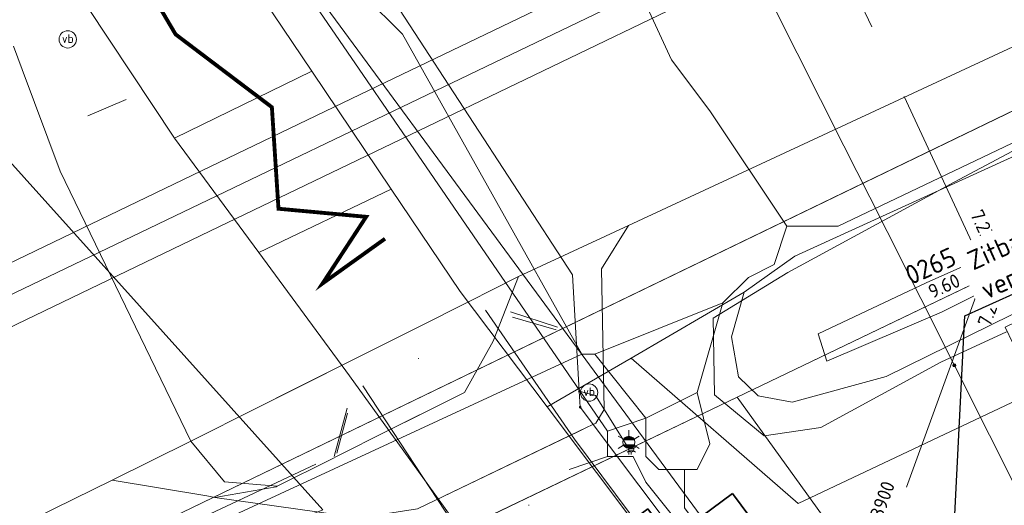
# Model space of a CAD drawing. Header units: metres. Extents: x 163628 to 167855, y 402678 to 405435.
# Tile 181 of 256: x 164781 to 164806, y 403569 to 403582. Entities that reach past the tile are written whole.
import ezdxf
from ezdxf import colors
from ezdxf.entities.mleader import LeaderData, LeaderLine
from ezdxf.enums import TextEntityAlignment as Align
from ezdxf.math import Vec2, Vec3

# ---------------------------------------------------------------- set-up
doc = ezdxf.new("R2010")
doc.units = ezdxf.units.M
doc.linetypes.add('X-CA190022.004-UO-WHM_Riolering gemeente_NLCS_v0.2$0$RI-GWA', pattern=[18.45, 6, -1.8, 1.75, -1.8, 1.75, -1.8, 1.75, -1.8])
doc.linetypes.add('X-CA190022.004-UO-WHM_Riolering gemeente_NLCS_v0.2$0$RI-OVERIG', pattern=[17, 5, -2, 2, -2, 0, -2, 2, -2])
doc.layers.get('0').update_dxf_attribs({"lineweight": 25})
for name, color, linetype, lineweight in [('X-CA190022.004-UO-BGT_Ondergrond$0$GE_244_Taludlijn_Lijn_GEM', 253, 'Continuous', 9), ('X-CA190022.004-UO-BGT_Ondergrond$0$GE_251_SPRTrein_as_Lijn_GEM', 253, 'Continuous', 9), ('X-CA190022.004-UO-BGT_Ondergrond$0$GE_261_OSHHek_Lijn_GEM', 253, 'X-CA190022.004-UO-BGT_Ondergrond$0$Hekwerk', 9), ('X-CA190022.004-UO-BGT_Ondergrond$0$GE_314_WGDRijbaanLokaleweg_Vlak_GEM', 253, 'Continuous', 9), ('X-CA190022.004-UO-BGT_Ondergrond$0$GE_367_OWGBerm_groenvoorziening_grasenk_GEM', 253, 'Continuous', 9), ('X-CA190022.004-UO-BGT_Ondergrond$0$GE_479_BTDGroenvoorziening_grasenkruida_GEM', 253, 'Continuous', 9), ('X-CA190022.004-UO-BGT_Ondergrond$0$GE_523_WTDGreppel_drogesloot_Vlak_GEM', 253, 'Continuous', 9), ('X-CA190022.004-UO-BGT_Ondergrond$0$GE_814_BRDVerkeersbord_Punt_GEM', 253, 'Continuous', 9), ('X-CA190022.004-UO-BGT_Ondergrond$0$GE_861_PALLichtmast_Punt_GEM', 253, 'Continuous', 9), ('X-CA190022.004-UO-DTM inmeting$0$B-ME-IE-MEUBILAIR_WEGMEUBILAIR_SCHRIKHEK-G', 4, 'Continuous', 18), ('X-CA190022.004-UO-DTM inmeting$0$B-WE-GW-TALUD_KRUIN-G', 246, 'Continuous', 0), ('X-CA190022.004-UO-DTM inmeting$0$B-WE-GW-TALUD_TEEN-G', 246, 'Continuous', 0), ('X-CA190022.004-UO-DTM inmeting$0$B-WE-IE-MEUBILAIR_WEGMEUBILAIR-S', 246, 'Continuous', 0), ('X-CA190022.004-UO-DTM inmeting$0$B-WE-IE-TERREINAFSCHEIDING_KUNSTMATIG_RASTERHEKWERK-G', 246, 'X-CA190022.004-UO-DTM inmeting$0$IE-TERREINAFSCHEIDING-KUNSTMATIG-OPEN', 0), ('X-CA190022.004-UO-DTM inmeting$0$B-WE-OG-HOOGTEPUNT-S', 246, 'Continuous', 0), ('X-CA190022.004-UO-DTM inmeting$0$B-WE-VH-VERHARDING_ASFALT-G', 246, 'Continuous', 0), ('X-CA190022.004-UO-DWM_Snelfietsroute$0$N-WE-GW-BERM-G', 125, 'Continuous', 25), ('X-CA190022.004-UO-DWM_Snelfietsroute$0$N-WE-VW-MARKERING_LANGS_STREEP_DOORGETROKKEN_010-G', 125, 'Continuous', 25), ('X-CA190022.004-UO-GZM_Werkgrens_v0.1$0$N-WE-KG-GRENS_SYSTEEMGRENS-G', 7, 'X-CA190022.004-UO-GZM_Werkgrens_v0.1$0$KG-OG', 35), ('X-CA190022.004-UO-KAD_Percelen$0$B-WE-KG-GRENS_PERCEEL-GV', 150, 'Continuous', 9), ('X-CA190022.004-UO-TXT_Tekst 1op200$0$X-XX-AL-T25- LEADER BOVENGRONDSE INFRA', 7, 'Continuous', 25), ('X-CA190022.004-UO-WHM_Riolering gemeente_NLCS_v0.2$0$B-WE-RI-BOB-T18', 214, 'Continuous', 15), ('X-CA190022.004-UO-WHM_Riolering gemeente_NLCS_v0.2$0$B-WE-RI-DIAMETER-T18', 214, 'Continuous', 15), ('X-CA190022.004-UO-WHM_Riolering gemeente_NLCS_v0.2$0$B-WE-RI-GWA_TRANSPORTLEIDING-G', 214, 'X-CA190022.004-UO-WHM_Riolering gemeente_NLCS_v0.2$0$RI-GWA', 15), ('X-CA190022.004-UO-WHM_Riolering gemeente_NLCS_v0.2$0$B-WE-RI-OVERSTORT-G', 214, 'X-CA190022.004-UO-WHM_Riolering gemeente_NLCS_v0.2$0$RI-OVERIG', 15), ('X-CA190022.004-UO-WHM_Riolering gemeente_NLCS_v0.2$0$B-WE-RI-PUTDEKSELHOOGTE-T18', 214, 'Continuous', 15), ('X-CA190022.004-UO-WHM_Riolering gemeente_NLCS_v0.2$0$B-WE-RI-PUTNUMMER-T25', 214, 'Continuous', 15)]:
    doc.layers.add(name, color=color, linetype=linetype, lineweight=lineweight)
doc.layers.add('X-CA190022.004-UO-DTM inmeting$0$X-XX-AL-MEETPUNT-S', color=246, linetype='Continuous', lineweight=0, plot=False)
for name, color, linetype, lineweight, transparency in [('X-CA190022.004-UO-KL_Wenstracé_v0.3$0$N-WE-KL-TRACE_WENSTRACE-G 1.5m', 24, 'Continuous', 35, 0.6), ('X-CA190022.004-UO-KLIC$0$B-OI-KL-DATA_KPN_0000546663_VECT_19O042616-G', 42, 'X-CA190022.004-UO-KLIC$0$1-200 TELEFONIE-KPN', 0, 0.25), ('X-CA190022.004-UO-KLIC$0$B-OI-KL-DATA_ZIGGO BV_0000546674_VECT_19O042616-G', 42, 'X-CA190022.004-UO-KLIC$0$1-200 ZIGGO', 0, 0.25), ('X-CA190022.004-UO-KLIC$0$B-OI-KL-WATER_BW_0000551269_VECT_19O042616-G', 42, 'X-CA190022.004-UO-KLIC$0$1-200 WATERLEIDING', 0, 0.25), ('X-CA190022.004-UO-KLIC$0$B-WE-KL-ET_LS-G', 42, 'X-CA190022.004-UO-KLIC$0$1-200 LAAGSPANNING', 0, 0.25), ('X-CA190022.004-UO-KLIC$0$B-WE-KL-ET_LS_DUCT-G', 42, 'X-CA190022.004-UO-KLIC$0$1-200 LAAGSPANNING', 0, 0.25), ('X-CA190022.004-UO-KLIC$0$B-WE-KL-ET_LS_HULPSTUK-S', 42, 'X-CA190022.004-UO-KLIC$0$1-200 LAAGSPANNING', 0, 0.25), ('X-CA190022.004-UO-KLIC$0$B-WE-KL-ET_LS_KABELBED-G', 42, 'X-CA190022.004-UO-KLIC$0$1-200 LAAGSPANNING', 0, 0.25), ('X-CA190022.004-UO-KLIC$0$B-WE-KL-ET_LS_MANTELBUIS-G', 42, 'X-CA190022.004-UO-KLIC$0$1-200 LAAGSPANNING', 0, 0.25), ('X-CA190022.004-UO-KLIC$0$B-WE-KL-ET_MS-G', 42, 'X-CA190022.004-UO-KLIC$0$1-200 MIDDENSPANNING', 0, 0.25), ('X-CA190022.004-UO-KLIC$0$B-WE-KL-ET_MS_DUCT-G', 42, 'X-CA190022.004-UO-KLIC$0$1-200 MIDDENSPANNING', 0, 0.25), ('X-CA190022.004-UO-KLIC$0$B-WE-KL-ET_MS_MANTELBUIS-G', 42, 'X-CA190022.004-UO-KLIC$0$1-200 MIDDENSPANNING', 0, 0.25), ('X-CA190022.004-UO-KLIC$0$B-WE-KL-GAS_LD-G', 42, 'X-CA190022.004-UO-KLIC$0$1-200 GASLEIDING LAGE DRUK', 0, 0.25), ('X-CA190022.004-UO-KLIC$0$B-WE-KL-GAS_LD_HULPSTUK-S', 42, 'X-CA190022.004-UO-KLIC$0$1-200 GASLEIDING LAGE DRUK', 0, 0.25), ('X-CA190022.004-UO-KLIC$0$B-WE-KL-GAS_LD_MANTELBUIS-G', 42, 'X-CA190022.004-UO-KLIC$0$1-200 GASLEIDING LAGE DRUK', 0, 0.25)]:
    doc.layers.add(name, color=color, linetype=linetype, lineweight=lineweight, transparency=transparency)
doc.styles.add('X-CA190022.004-UO-BGT_Ondergrond$0$NLCS-ISO', font='NLCS-ISO.ttf')
doc.styles.add('X-CA190022.004-UO-DTM inmeting$0$NLCS-ISO', font='isocpeur.ttf', dxfattribs={"height": 2.5})
doc.styles.add('X-CA190022.004-UO-KLIC$0$NLCS-ISO', font='NLCS-ISO.ttf')
doc.styles.add('X-CA190022.004-UO-TXT_Tekst 1op200$0$NLCS-ISO-M200-T25', font='NLCS-ISO.ttf', dxfattribs={"height": 0.5})
doc.styles.add('X-CA190022.004-UO-WHM_Riolering gemeente_NLCS_v0.2$0$NLCS-ISO-M200-T18', font='NLCS-ISO.ttf', dxfattribs={"height": 0.36})
doc.styles.add('X-CA190022.004-UO-WHM_Riolering gemeente_NLCS_v0.2$0$NLCS-ISO-M200-T25', font='NLCS-ISO.ttf', dxfattribs={"height": 0.5})
doc.linetypes.add('X-CA190022.004-UO-BGT_Ondergrond$0$Hekwerk', pattern='A,5,-1.5,[2,dgnlstyle-Veghel.shx,S=0.007937,R=0,X=0,Y=0],-1.5', length=8)
doc.linetypes.add('X-CA190022.004-UO-DTM inmeting$0$IE-TERREINAFSCHEIDING-KUNSTMATIG-OPEN', pattern='A,7,-1.5,[67,NLCS.SHX,S=0.75,R=0,X=0,Y=0],-1.5', length=10)
doc.linetypes.add('X-CA190022.004-UO-GZM_Werkgrens_v0.1$0$KG-OG', pattern='A,5.5,-1.5,[2,NLCS.SHX,S=0.5,R=0,X=0,Y=0],-1.5', length=8.5)
doc.linetypes.add('X-CA190022.004-UO-KLIC$0$1-200 GASLEIDING LAGE DRUK', pattern='A,1.5,-0.6,["GAS LD",X-CA190022.004-UO-KLIC$0$NLCS-ISO,S=0.24,R=0,X=-0.5,Y=-0.12],-0.7', length=2.8)
doc.linetypes.add('X-CA190022.004-UO-KLIC$0$1-200 LAAGSPANNING', pattern='A,1.5,-0.6,["LS",X-CA190022.004-UO-KLIC$0$NLCS-ISO,S=0.24,R=0,X=-0.45,Y=-0.12],-0.05', length=2.15)
doc.linetypes.add('X-CA190022.004-UO-KLIC$0$1-200 MIDDENSPANNING', pattern='A,1.5,-0.6,["MS",X-CA190022.004-UO-KLIC$0$NLCS-ISO,S=0.24,R=0,X=-0.5,Y=-0.12],-0.05', length=2.15)
doc.linetypes.add('X-CA190022.004-UO-KLIC$0$1-200 TELEFONIE-KPN', pattern='A,1.5,-0.6,["KPN",X-CA190022.004-UO-KLIC$0$NLCS-ISO,S=0.24,R=0,X=-0.5,Y=-0.12],-0.3', length=2.4)
doc.linetypes.add('X-CA190022.004-UO-KLIC$0$1-200 WATERLEIDING', pattern='A,1.5,-0.6,["WATER",X-CA190022.004-UO-KLIC$0$NLCS-ISO,S=0.24,R=0,X=-0.5,Y=-0.12],-0.65', length=2.75)
doc.linetypes.add('X-CA190022.004-UO-KLIC$0$1-200 ZIGGO', pattern='A,1.5,-0.6,["ZIGGO",X-CA190022.004-UO-KLIC$0$NLCS-ISO,S=0.24,R=0,X=-0.5,Y=-0.12],-0.5', length=2.6)

# ---------------------------------------------------------------- blocks, each defined once
blk = doc.blocks.new('X-CA190022.004-UO-BGT_Ondergrond$0$SIE-WEG_PAAL_VERKEERSBORD-SO')
at = {"linetype": 'ByBlock', "lineweight": 18}
blk.add_circle((0, 0), 1.5, dxfattribs=at)
at = {"linetype": 'ByBlock', "lineweight": 18, "style": 'X-CA190022.004-UO-BGT_Ondergrond$0$NLCS-ISO'}
blk.add_text('vb', height=1.5, dxfattribs=at).set_placement((0, 0.13), align=Align.MIDDLE_CENTER)
blk = doc.blocks.new('X-CA190022.004-UO-BGT_Ondergrond$0$IMGEOVerkeersbord')
at = {"xscale": 5, "yscale": 5, "zscale": 5}
blk.add_blockref('X-CA190022.004-UO-BGT_Ondergrond$0$SIE-WEG_PAAL_VERKEERSBORD-SO', (0, 0), dxfattribs=at)
blk = doc.blocks.new('X-CA190022.004-UO-BGT_Ondergrond$0$N-SIE-WEG_LICHTMAST-SO')
h = blk.add_hatch(color=256)
h.paths.add_polyline_path([(1.16, 0.5, 0.658505), (-1.16, 0.5)])
h.paths.add_polyline_path([(-1.16, -0.5, 0.658505), (1.16, -0.5)])
at = {"flags": 128}
for points in [[(0, 1.27), (0, 2.53)], [(-2.19, 1.27), (-1.1, 0.63)], [(-1.16, 0.5), (1.16, 0.5)], [(1.1, 0.63), (2.19, 1.27)], [(-2.19, -1.27), (-1.1, -0.63)], [(-1.16, -0.5), (1.16, -0.5)], [(0, -1.27), (0, -2.53)], [(2.19, -1.27), (1.1, -0.63)]]:
    blk.add_lwpolyline(points, dxfattribs=at)
at = {"ltscale": 0.5}
blk.add_circle((0, 0), 1.27, dxfattribs=at)
at = {"style": 'X-CA190022.004-UO-BGT_Ondergrond$0$NLCS-ISO'}
blk.add_attdef('TYPE', text='', height=1.8, dxfattribs=at).set_placement((0, 2.53), align=Align.BOTTOM_CENTER)
blk = doc.blocks.new('X-CA190022.004-UO-BGT_Ondergrond$0$IMGEOLichtmastpaal')
at = {"xscale": 5, "yscale": 5, "zscale": 5}
blk.add_blockref('X-CA190022.004-UO-BGT_Ondergrond$0$N-SIE-WEG_LICHTMAST-SO', (0, 6.4), dxfattribs=at)
blk = doc.blocks.new('X-CA190022.004-UO-DTM inmeting$0$SOG-HOOGTEPUNT-SO')
for p, q in [((-0.5, 0), (0.5, 0)), ((0, 0.5), (0, -0.5))]:
    blk.add_line(p, q)
blk = doc.blocks.new('X-CA190022.004-UO-DTM inmeting$0$punt')
at = {"color": 0, "lineweight": -2}
blk.add_line((0, 0), (0, 0), dxfattribs=at)
blk = doc.blocks.new('X-CA190022.004-UO-DTM inmeting$0$B-SIE-WEG_LICHTMAST-SO')
at = {"ltscale": 0.1}
for p, q in [((-0.33, 0.19), (-0.67, 0.39)), ((0, 0.39), (0, 0.77)), ((0.33, 0.19), (0.67, 0.39)), ((-0.33, -0.19), (-0.67, -0.39)), ((0, -0.39), (0, -0.77)), ((0.33, -0.19), (0.67, -0.39))]:
    blk.add_line(p, q, dxfattribs=at)
at = {"flags": 128}
for points in [[(-0.35, 0.15), (0.35, 0.15)], [(-0.35, -0.15), (0.35, -0.15)]]:
    blk.add_lwpolyline(points, dxfattribs=at)
at = {"ltscale": 0.1}
blk.add_circle((0, 0), 0.386, dxfattribs=at)
at = {"style": 'X-CA190022.004-UO-DTM inmeting$0$NLCS-ISO'}
blk.add_attdef('TYPE', text='', height=0.549, dxfattribs=at).set_placement((0, 0.77), align=Align.BOTTOM_CENTER)
blk = doc.blocks.new('X-CA190022.004-UO-KLIC$0$SKL-WTB_HULP_MOF-SO')
at = {"linetype": 'ByBlock', "lineweight": 18}
h = blk.add_hatch(color=0, dxfattribs=at)
h.dxf.hatch_style = 1
h.paths.add_polyline_path([(-0.5625, 0, 1), (0.5625, 0, 1)])
at = {"color": 0, "linetype": 'ByBlock', "lineweight": 18}
blk.add_circle((0, 0), 0.5625, dxfattribs=at)
at = {"color": 0, "linetype": 'ByBlock', "lineweight": 18, "style": 'X-CA190022.004-UO-KLIC$0$NLCS-ISO', "flags": 1}
for tag, p in [('TYPE', (1.5, 0)), ('OMSCHRIJVING', (1.5, -3)), ('LABEL', (1.5, -1.5))]:
    blk.add_attdef(tag, p, '', height=1, dxfattribs=at)
blk = doc.blocks.new('X-CA190022.004-UO-KLIC$0$SKL-WTB_HULP_SIFON-SO')
at = {"linetype": 'ByBlock', "lineweight": 18}
h = blk.add_hatch(color=0, dxfattribs=at)
h.dxf.hatch_style = 1
h.paths.add_polyline_path([(0.13, -0.53), (-0.13, -0.53), (-0.13, -0.8), (0.13, -0.8)])
at = {"color": 0, "linetype": 'ByBlock', "lineweight": 18}
blk.add_lwpolyline([(0.33, 0.8), (0.33, -0.53), (-0.33, -0.53), (-0.33, 0.8)], dxfattribs=at)
blk.add_lwpolyline([(0.13, -0.8), (-0.13, -0.8), (-0.13, -0.53), (0.13, -0.53)], close=True, dxfattribs=at)
blk.add_circle((0, 0), 1, dxfattribs=at)
at = {"color": 0, "linetype": 'ByBlock', "lineweight": 18, "style": 'X-CA190022.004-UO-KLIC$0$NLCS-ISO', "flags": 1}
for tag, p in [('TYPE', (1.5, 0)), ('OMSCHRIJVING', (1.5, -3)), ('LABEL', (1.5, -1.5))]:
    blk.add_attdef(tag, p, '', height=1, dxfattribs=at)

msp = doc.modelspace()

# ---------------------------------------------------------------- linework, layer by layer
at = {"layer": 'X-CA190022.004-UO-BGT_Ondergrond$0$GE_244_Taludlijn_Lijn_GEM'}
msp.add_line((164788.57, 403569.97), (164770.122, 403561.314), dxfattribs=at)
at = {"layer": 'X-CA190022.004-UO-BGT_Ondergrond$0$GE_251_SPRTrein_as_Lijn_GEM'}
for p, q in [((164789.729, 403579.594), (164922.317, 403643.446)), ((164790.556, 403578.319), (164922.966, 403642.107)), ((164773.462, 403570.933), (164845.068, 403605.352)), ((164789.729, 403579.594), (164785.364, 403577.492)), ((164786.046, 403576.149), (164790.556, 403578.319)), ((164612.775, 403494.432), (164785.364, 403577.492)), ((164613.43, 403493.072), (164786.046, 403576.149))]:
    msp.add_line(p, q, dxfattribs=at)
at = {"layer": 'X-CA190022.004-UO-BGT_Ondergrond$0$GE_261_OSHHek_Lijn_GEM'}
for p, q in [((164783.634, 403579.464), (164782.642, 403579.041)), ((164793.693, 403573.797), (164794.829, 403573.466)), ((164789.123, 403570.258), (164789.394, 403571.297))]:
    msp.add_line(p, q, dxfattribs=at)
at = {"layer": 'X-CA190022.004-UO-BGT_Ondergrond$0$GE_314_WGDRijbaanLokaleweg_Vlak_GEM', "flags": 128}
for points in [[(164786.957, 403582.448), (164788.471, 403580.201), (164784.897, 403578.462), (164782.06, 403582.745), (164785.256, 403584.315), (164786.029, 403583.287), (164786.957, 403582.448)], [(164788.471, 403580.201), (164790.537, 403577.132), (164787.089, 403575.482), (164784.897, 403578.462), (164788.471, 403580.201)], [(164794.593, 403571.459), (164802.303, 403561.201), (164802.426, 403561.037), (164799.138, 403558.825), (164799.013, 403558.998), (164791.246, 403569.777), (164789.45, 403572.27), (164787.089, 403575.482), (164790.537, 403577.132), (164792.33, 403574.47), (164794.593, 403571.459)]]:
    msp.add_lwpolyline(points, dxfattribs=at)
at = {"layer": 'X-CA190022.004-UO-BGT_Ondergrond$0$GE_367_OWGBerm_groenvoorziening_grasenk_GEM', "flags": 128}
for points in [[(164809.528, 403560.51), (164806.021, 403557.782), (164804.732, 403557.966), (164803.063, 403560.189), (164802.426, 403561.037), (164802.303, 403561.201), (164794.593, 403571.459), (164796.779, 403572.731), (164801.128, 403568.949), (164807.319, 403571.87), (164807.843, 403570.785), (164810.586, 403572.108), (164810.297, 403572.708), (164815.446, 403575.376), (164818.198, 403577.726), (164824.741, 403582.424), (164845.508, 403592.191), (164892.802, 403614.747), (164932.953, 403634.789), (165023.639, 403678.975)], [(164788.756, 403568.779), (164779.82, 403578.718), (164780.297, 403579.918), (164780.083, 403581.411), (164779.286, 403583.069), (164777.942, 403584.129), (164776.87, 403584.714), (164775.323, 403584.718), (164772.207, 403588.601), (164773.725, 403589.173), (164774.908, 403589.078), (164777.419, 403588.599), (164781.692, 403582.555), (164782.06, 403582.745), (164784.897, 403578.462), (164787.089, 403575.482), (164789.45, 403572.27), (164791.246, 403569.777), (164799.013, 403558.998)], [(164824.741, 403582.424), (164818.198, 403577.726), (164815.446, 403575.376), (164810.297, 403572.708), (164809.257, 403574.862), (164806.514, 403573.538), (164807.319, 403571.87), (164801.128, 403568.949), (164796.779, 403572.731), (164799.727, 403574.446), (164799.396, 403573.282), (164799.575, 403572.244), (164800.084, 403571.751), (164800.975, 403571.585), (164803.417, 403572.255), (164809.926, 403575.456), (164824.741, 403582.424)]]:
    msp.add_lwpolyline(points, dxfattribs=at)
at = {"layer": 'X-CA190022.004-UO-BGT_Ondergrond$0$GE_479_BTDGroenvoorziening_grasenkruida_GEM', "flags": 128}
for points in [[(164915.337, 403630.919), (164851.58, 403599.55), (164808.057, 403578.591), (164801.04, 403575.389), (164799.727, 403574.446), (164796.779, 403572.731), (164794.593, 403571.459), (164792.33, 403574.47), (164790.537, 403577.132), (164788.471, 403580.201), (164786.957, 403582.448), (164789.337, 403588.407), (164795.736, 403592.477), (164795.749, 403590.857), (164796.403, 403590.09), (164797.584, 403589.377), (164799.057, 403589.045), (164800.769, 403589.314), (164803.866, 403590.234), (164853.405, 403614.379), (164881.309, 403627.845)], [(164637.795, 403509.882), (164672.252, 403526.504), (164707.753, 403543.439), (164730.663, 403554.28), (164755.469, 403566.516), (164774.278, 403575.493), (164778.452, 403577.684), (164779.82, 403578.718), (164788.756, 403568.779), (164770.122, 403561.314)]]:
    msp.add_lwpolyline(points, dxfattribs=at)
at = {"layer": 'X-CA190022.004-UO-BGT_Ondergrond$0$GE_523_WTDGreppel_drogesloot_Vlak_GEM', "flags": 128}
msp.add_lwpolyline([(165023.639, 403678.975), (164932.953, 403634.789), (164892.802, 403614.747), (164845.508, 403592.191), (164824.741, 403582.424), (164809.926, 403575.456), (164803.417, 403572.255), (164800.975, 403571.585), (164800.084, 403571.751), (164799.575, 403572.244), (164799.396, 403573.282), (164799.727, 403574.446), (164801.04, 403575.389), (164808.057, 403578.591), (164851.58, 403599.55), (164915.337, 403630.919), (164926.155, 403635.523), (164928.788, 403636.728), (164947.527, 403646.174)], dxfattribs=at)
at = {"layer": 'X-CA190022.004-UO-DTM inmeting$0$B-ME-IE-MEUBILAIR_WEGMEUBILAIR_SCHRIKHEK-G'}
for points in [[(164793.643, 403573.935, 0), (164794.864, 403573.535, 0)], [(164789.054, 403570.166, 0), (164789.391, 403571.426, 0)]]:
    msp.add_polyline3d(points, dxfattribs=at)
at = {"layer": 'X-CA190022.004-UO-DTM inmeting$0$B-WE-GW-TALUD_KRUIN-G'}
msp.add_polyline3d([(164806.551, 403573.419, 9.262), (164804.845, 403572.627, 9.401), (164801.715, 403570.921, 9.572), (164800.239, 403570.712, 9.684), (164798.951, 403571.776, 9.751), (164798.913, 403573.771, 9.899), (164800.862, 403574.965, 9.835), (164805.186, 403577.311, 9.717), (164809.874, 403579.806, 9.721), (164815.63, 403582.521, 9.619), (164819.181, 403584.351, 9.649), (164826.315, 403587.624, 9.729)], dxfattribs=at)
at = {"layer": 'X-CA190022.004-UO-DTM inmeting$0$B-WE-GW-TALUD_TEEN-G'}
for points in [[(164826.758, 403585.671, 8.636), (164821.31, 403582.739, 8.714), (164813.738, 403579.092, 8.571), (164809.122, 403576.77, 8.406), (164804.462, 403574.693, 8.638), (164801.646, 403573.361, 8.818)], [(164827.258, 403585.021, 8.628), (164821.555, 403582.146, 8.709), (164814.124, 403578.445, 8.561), (164809.443, 403576.228, 8.402), (164804.863, 403573.93, 8.658), (164801.877, 403572.651, 8.819)], [(164801.646, 403573.361, 8.818), (164801.877, 403572.651, 8.819)]]:
    msp.add_polyline3d(points, dxfattribs=at)
at = {"layer": 'X-CA190022.004-UO-DTM inmeting$0$B-WE-IE-TERREINAFSCHEIDING_KUNSTMATIG_RASTERHEKWERK-G'}
for p, q in [((164794.864, 403573.535, 10.084), (164793.643, 403573.935, 10.155)), ((164789.391, 403571.426, 10.144), (164789.054, 403570.166, 10.063))]:
    msp.add_line(p, q, dxfattribs=at)
at = {"layer": 'X-CA190022.004-UO-DTM inmeting$0$B-WE-VH-VERHARDING_ASFALT-G'}
for points in [[(164792.992, 403573.977, 10.108), (164795.304, 403570.621, 10.016), (164798.532, 403566.291, 9.867), (164801.815, 403561.922, 9.769), (164804.19, 403558.695, 9.703), (164804.768, 403558.082, 9.692), (164805.552, 403557.743, 9.674), (164806.47, 403557.954, 9.648), (164808.382, 403559.604, 9.595), (164809.36, 403560.511, 9.573), (164811.295, 403564.07, 9.523), (164812.717, 403568.558, 9.471)], [(164792.908, 403549.9, 9.139), (164796.349, 403551.525, 9.297), (164799.151, 403553.105, 9.453), (164801.057, 403554.249, 9.563), (164801.372, 403554.68, 9.602), (164801.416, 403555.417, 9.632), (164801.061, 403556.16, 9.65), (164799.82, 403558.04, 9.702), (164796.371, 403562.744, 9.83), (164792.519, 403567.859, 10.004), (164789.797, 403572.014, 10.108)]]:
    msp.add_polyline3d(points, dxfattribs=at)
at = {"layer": 'X-CA190022.004-UO-DWM_Snelfietsroute$0$N-WE-GW-BERM-G', "flags": 128}
msp.add_lwpolyline([(164803.319, 403564.007), (164805.339, 403565.519, 0.087199), (164810.434, 403570.944, -0.136189), (164821.894, 403580.995), (164894.694, 403616.096), (164927.835, 403632.076), (165051.526, 403691.716), (165119.914, 403724.69), (165177.266, 403752.014, -0.027628), (165180.178, 403753.209), (165185.509, 403754.477)], format="xyb", dxfattribs=at)
at = {"layer": 'X-CA190022.004-UO-DWM_Snelfietsroute$0$N-WE-VW-MARKERING_LANGS_STREEP_DOORGETROKKEN_010-G', "const_width": 0.1, "flags": 128}
msp.add_lwpolyline([(164790.374, 403575.84), (164788.748, 403574.675), (164789.883, 403576.411), (164787.601, 403576.621), (164787.429, 403579.265), (164784.923, 403581.161), (164783.011, 403584.404)], dxfattribs=at)
at = {"layer": 'X-CA190022.004-UO-GZM_Werkgrens_v0.1$0$N-WE-KG-GRENS_SYSTEEMGRENS-G', "ltscale": 0.2, "flags": 128}
msp.add_lwpolyline([(164202.447, 403276.261, -0.007014), (164204.684, 403278.194), (164207.732, 403280.631), (164216.351, 403287.471), (164219.004, 403289.434), (164219.375, 403289.729), (164237.184, 403303.185), (164244.587, 403308.605), (164248.73, 403311.638), (164253.977, 403315.367), (164261.175, 403320.48), (164269.682, 403326.324), (164277.478, 403331.538), (164300.139, 403346.153), (164322.964, 403359.926), (164334.073, 403366.292), (164351.665, 403375.797), (164373.742, 403387.55), (164399.95, 403400.464), (164429.28, 403414.743), (164430.124, 403415.141), (164430.948, 403415.506), (164431.777, 403415.846), (164432.615, 403416.161), (164433.462, 403416.453), (164434.316, 403416.72), (164435.176, 403416.962), (164436.043, 403417.179), (164436.306, 403417.259, -0.099821), (164451.982, 403417.179, 0.131087), (164471.53, 403420.948), (164482.533, 403426.243), (164490.693, 403418.8), (164492.586, 403419.707), (164495.404, 403416.53, -0.0101), (164498.074, 403413.536), (164499.385, 403412.005), (164502.276, 403408.653), (164509.274, 403412.948), (164511.768, 403416.461), (164509.186, 403420.201, -0.175036), (164509.321, 403422.135, -0.180129), (164510.517, 403423.431), (164518.825, 403427.315), (164545.03, 403439.927), (164571.695, 403452.754), (164577.955, 403456.064), (164591.472, 403464.142), (164595.446, 403466.159), (164599.431, 403468.182), (164600.854, 403468.863), (164605.94, 403471.242), (164622.016, 403477.758), (164627.273, 403479.889), (164631.947, 403481.905), (164633.267, 403482.539, 0.084778), (164642.609, 403485.38), (164759.332, 403541.386), (164770.974, 403544.815), (164773.272, 403545.397), (164787.887, 403542.29), (164789.899, 403542.38), (164793.252, 403543.048), (164800.24, 403546.814), (164803.671, 403549.366), (164804.774, 403550.36), (164806.983, 403547.387), (164807.907, 403546.199), (164811.87, 403549.281), (164810.953, 403550.46), (164809.512, 403552.406), (164808.343, 403553.575), (164810.024, 403555.089), (164807.827, 403558.012), (164809.834, 403559.516, 0.087199), (164816.707, 403566.833, -0.136189), (164825.151, 403574.239), (164897.952, 403609.34), (164931.093, 403625.32), (165054.784, 403684.96), (165123.155, 403717.926), (165148.566, 403730.033), (165175.654, 403740.478), (165188.146, 403744.824), (165187.632, 403748.092), (165185.258, 403754.932), (165180.038, 403753.689, 0.027846), (165177.051, 403752.466), (165119.698, 403725.141), (165051.309, 403692.167), (164927.618, 403632.527), (164894.477, 403616.547), (164821.676, 403581.445, 0.136189), (164810.016, 403571.218, -0.087199), (164805.039, 403565.919), (164803.02, 403564.408), (164799.415, 403569.204), (164798.615, 403568.604), (164797.815, 403568.006), (164797.216, 403568.806), (164793.371, 403565.926), (164793.97, 403565.126), (164792.376, 403563.932), (164795.885, 403559.064, -0.201548), (164780.097, 403554.057, 0.075656), (164771.169, 403553.982, -0.009755), (164764.075, 403552.536), (164754.286, 403547.799), (164747.474, 403544.606), (164708.34, 403525.583), (164686.218, 403515.365), (164675.148, 403509.865), (164663.524, 403504.258), (164644.327, 403495.071), (164639.493, 403492.723), (164638.201, 403492.127, -0.201818), (164621.846, 403491.8, 0.209498), (164598.58, 403490.973), (164556.157, 403470.566), (164536.299, 403461.008), (164516.318, 403451.408), (164508.232, 403447.512), (164500.187, 403443.642), (164497.203, 403443.008), (164495.09, 403442.274, 0.130794), (164492.913, 403444.811), (164488.435, 403447.885), (164494.899, 403449.835), (164490.315, 403452.233), (164484.484, 403450.597, -0.076427), (164479.748, 403454.723), (164478.799, 403455.857), (164474.918, 403452.962), (164457.343, 403473.566), (164451.257, 403468.374), (164465.519, 403451.653, -0.484297), (164464.817, 403448.113), (164461.416, 403446.394), (164463.893, 403441.77), (164464.916, 403439.614), (164433.017, 403424.683, 0.05166), (164425.3, 403421.703), (164396.431, 403407.648), (164370.094, 403394.67), (164347.884, 403382.848), (164330.182, 403373.283), (164318.908, 403366.822), (164295.903, 403352.941), (164273.086, 403338.225), (164265.193, 403332.947), (164256.594, 403327.039), (164249.344, 403321.888), (164244.05, 403318.127), (164239.86, 403315.06), (164232.409, 403309.604), (164214.476, 403296.054), (164201.289, 403285.589, 0.012131), (164197.414, 403282.357)], format="xyb", close=True, dxfattribs=at)
at = {"layer": 'X-CA190022.004-UO-KAD_Percelen$0$B-WE-KG-GRENS_PERCEEL-GV', "flags": 128}
for points in [[(164460.276, 403427.915), (164466.349, 403415.367), (164487.883, 403425.722), (164496.111, 403429.679), (164555.855, 403458.619), (164593.206, 403476.41), (164588.97, 403485.217), (164612.074, 403496.328), (164616.314, 403487.512), (164746.772, 403550.188), (164893.326, 403621.049), (164887.38, 403633.726), (164740.684, 403562.794), (164610.094, 403500.047), (164549.795, 403471.239), (164478.654, 403436.809)], [(164468.748, 403410.406), (164486.08, 403417.995), (164492.111, 403420.636), (164493.855, 403418.592), (164495.298, 403416.903), (164503.089, 403421.185), (164615.905, 403478.304), (164662.782, 403501.158), (164772.136, 403553.829), (164770.057, 403555.749), (164790.783, 403565.26), (164789.551, 403566.923), (164799.538, 403571.715), (164894.973, 403617.537), (164893.326, 403621.049), (164746.772, 403550.188), (164616.314, 403487.512), (164616.456, 403487.216), (164593.352, 403476.106), (164593.206, 403476.41), (164555.855, 403458.619), (164496.111, 403429.679), (164487.883, 403425.722), (164466.349, 403415.367)], [(164812.884, 403553.196), (164817.529, 403559.372), (164818.291, 403564.405), (164819.546, 403567.881), (164822.987, 403573.331), (164900.08, 403610.457), (164894.973, 403617.537), (164799.538, 403571.715)]]:
    msp.add_lwpolyline(points, close=True, dxfattribs=at)
msp.add_lwpolyline([(164995.489, 403499.804), (164929.892, 403473.773), (164921.88, 403477.54), (164891.81, 403488.06), (164880.122, 403492.516), (164853.636, 403502.187), (164850.36, 403503.946), (164847.738, 403505.918), (164819.424, 403544.122), (164812.884, 403553.196), (164799.538, 403571.715), (164789.551, 403566.923), (164790.783, 403565.26), (164802.649, 403548.73), (164808.436, 403540.853), (164833.316, 403507.004), (164848.867, 403493.07), (164858.048, 403489.835), (164865.033, 403489.542), (164912.727, 403472.756), (164924.085, 403466.159)], dxfattribs=at)
at = {"layer": 'X-CA190022.004-UO-KL_Wenstracé_v0.3$0$N-WE-KL-TRACE_WENSTRACE-G 1.5m', "lineweight": 18, "ltscale": 0.2, "const_width": 1.5}
msp.add_lwpolyline([(164803.14, 403562.936), (164805.788, 403564.919, 0.080818), (164810.746, 403570.065, -0.128794), (164821.418, 403579.223), (164890.74, 403612.966, -0.001476), (164943.908, 403638.652), (165110.153, 403718.363, 0.00021), (165117.714, 403721.992), (165181.815, 403752.793, -0.028459), (165184.733, 403753.996), (165185.575, 403754.289)], format="xyb", dxfattribs=at)
at = {"layer": 'X-CA190022.004-UO-KLIC$0$B-OI-KL-DATA_KPN_0000546663_VECT_19O042616-G', "flags": 128}
for points in [[(165202.5, 403766.5), (165180.5, 403755.5), (165174.833, 403755.5), (165174.167, 403755.167), (165151.833, 403743.833), (165111.5, 403724.833), (165066.833, 403704.167), (165052.833, 403697.167), (164830.833, 403589.833), (164802.167, 403576.167), (164800.833, 403576.167)], [(164785.5, 403585.5), (164787.833, 403582.833), (164788.5, 403582.5), (164789.833, 403582.167), (164790.833, 403581.167), (164795.5, 403572.833)], [(164795.833, 403584.833), (164797.833, 403580.5), (164798.833, 403579.167), (164800.833, 403576.167)], [(164800.833, 403576.167), (164800.5, 403575.167), (164799.833, 403574.833), (164799.167, 403574.167)], [(164799.167, 403574.167), (164795.833, 403572.833)], [(164799.167, 403574.167), (164798.5, 403571.833)], [(164795.5, 403572.833), (164720.5, 403538.167), (164708.833, 403532.5), (164635.5, 403496.833), (164633.833, 403496.5), (164632.5, 403495.5), (164617.833, 403485.167), (164616.5, 403484.5), (164594.167, 403473.5), (164590.5, 403473.5), (164587.833, 403472.833), (164582.833, 403471.833), (164581.5, 403471.167), (164518.167, 403441.167), (164507.5, 403435.833), (164500.5, 403431.833)], [(164795.5, 403572.833), (164795.833, 403572.833)], [(164795.833, 403572.833), (164797.167, 403571.167)], [(164798.5, 403571.833), (164797.167, 403571.167)], [(164798.5, 403571.833), (164798.833, 403570.5), (164798.5, 403569.833)], [(164797.167, 403571.167), (164797.167, 403570.167), (164797.5, 403569.833), (164798.5, 403569.833)], [(164798.167, 403569.833), (164798.167, 403568.833), (164799.167, 403567.5), (164816.5, 403545.5), (164829.833, 403526.5), (164830.833, 403525.5), (164830.833, 403524.833)]]:
    msp.add_lwpolyline(points, dxfattribs=at)
at = {"layer": 'X-CA190022.004-UO-KLIC$0$B-OI-KL-DATA_ZIGGO BV_0000546674_VECT_19O042616-G', "flags": 128}
msp.add_lwpolyline([(164773.167, 403603.167), (164803.833, 403561.5)], dxfattribs=at)
at = {"layer": 'X-CA190022.004-UO-KLIC$0$B-OI-KL-WATER_BW_0000551269_VECT_19O042616-G', "flags": 128}
for points in [[(164788.167, 403582.5), (164796.167, 403570.833)], [(164796.167, 403570.833), (164797.167, 403571.167)], [(164796.167, 403570.833), (164796.167, 403570.167)], [(164796.167, 403570.167), (164795.167, 403569.833)], [(164796.167, 403570.167), (164796.833, 403570.167), (164797.167, 403569.5), (164805.167, 403559.5), (164805.167, 403558.5), (164805.833, 403557.833), (164830.5, 403524.5)]]:
    msp.add_lwpolyline(points, dxfattribs=at)
at = {"layer": 'X-CA190022.004-UO-KLIC$0$B-WE-KL-ET_LS-G'}
for points in [[(164749.007, 403626.369), (164752.634, 403621.479), (164765.257, 403604.559), (164774.274, 403592.471), (164774.867, 403591.676), (164775.502, 403591.499), (164779.314, 403594.244), (164779.864, 403594.321), (164780.279, 403593.99), (164788.185, 403582.539), (164789.329, 403582.311), (164790.345, 403582.439), (164791.014, 403581.411), (164795.252, 403574.898), (164795.431, 403571.869), (164795.456, 403571.454)], [(164795.431, 403571.869), (164795.85, 403571.758), (164796.695, 403570.409)], [(164795.456, 403571.454), (164799.245, 403566.413)]]:
    msp.add_lwpolyline(points, dxfattribs=at)
at = {"layer": 'X-CA190022.004-UO-KLIC$0$B-WE-KL-ET_LS_DUCT-G'}
msp.add_lwpolyline([(164791.014, 403581.411), (164795.252, 403574.898)], dxfattribs=at)
at = {"layer": 'X-CA190022.004-UO-KLIC$0$B-WE-KL-ET_LS_KABELBED-G'}
for points in [[(164779.314, 403594.244), (164779.864, 403594.321), (164780.279, 403593.99), (164788.185, 403582.539), (164789.329, 403582.311), (164790.345, 403582.439), (164791.014, 403581.411)], [(164791.014, 403581.411), (164795.252, 403574.898)], [(164795.252, 403574.898), (164795.431, 403571.869), (164795.456, 403571.454)], [(164795.456, 403571.454), (164799.245, 403566.413)]]:
    msp.add_lwpolyline(points, dxfattribs=at)
at = {"layer": 'X-CA190022.004-UO-KLIC$0$B-WE-KL-ET_LS_MANTELBUIS-G'}
msp.add_lwpolyline([(164791.014, 403581.411), (164795.252, 403574.898)], dxfattribs=at)
at = {"layer": 'X-CA190022.004-UO-KLIC$0$B-WE-KL-ET_MS-G', "linetype": 'X-CA190022.004-UO-KLIC$0$1-200 MIDDENSPANNING'}
for points in [[(164639.702, 403499.936), (164674.16, 403516.92), (164702.804, 403530.824), (164719.07, 403538.72), (164761.08, 403558.65), (164773.711, 403564.857), (164783.273, 403569.556), (164785.74, 403569.15), (164785.944, 403569.099), (164789.706, 403568.57), (164791.217, 403568.806), (164795.41, 403570.822), (164795.634, 403570.93), (164795.859, 403571.039), (164796.079, 403571.397), (164796.005, 403575.054), (164796.71, 403576.185), (164838.059, 403595.42), (164861.373, 403606.64), (164876.381, 403613.862), (164917.018, 403633.418), (164973.096, 403660.405), (165006.05, 403676.264)], [(164973.096, 403660.405), (164917.018, 403633.418), (164876.381, 403613.862), (164861.373, 403606.64), (164838.059, 403595.42), (164796.71, 403576.185), (164793.848, 403574.853), (164792.55, 403574.2), (164791.25, 403573.547), (164788.028, 403571.928), (164787.044, 403571.433), (164785.322, 403570.567), (164783.273, 403569.556), (164773.711, 403564.857), (164761.08, 403558.65), (164719.07, 403538.72), (164702.804, 403530.824), (164674.16, 403516.92), (164639.702, 403499.936)], [(164639.702, 403499.936), (164674.16, 403516.92), (164702.804, 403530.824), (164719.07, 403538.72), (164761.08, 403558.65), (164773.711, 403564.857), (164783.273, 403569.556), (164785.322, 403570.567), (164787.044, 403571.433), (164788.028, 403571.928), (164791.25, 403573.547), (164792.55, 403574.2), (164793.848, 403574.853), (164796.71, 403576.185), (164838.059, 403595.42), (164861.373, 403606.64), (164876.381, 403613.862), (164917.018, 403633.418), (164973.096, 403660.405)], [(164639.702, 403499.936), (164674.16, 403516.92), (164702.804, 403530.824), (164719.07, 403538.72), (164761.08, 403558.65), (164773.711, 403564.857), (164783.273, 403569.556), (164785.322, 403570.567), (164787.044, 403571.433), (164788.028, 403571.928), (164791.25, 403573.547), (164792.55, 403574.2), (164793.848, 403574.853), (164796.71, 403576.185), (164838.059, 403595.42), (164861.373, 403606.64), (164876.381, 403613.862), (164917.018, 403633.418), (164973.096, 403660.405)], [(164973.096, 403660.405), (164917.018, 403633.418), (164876.381, 403613.862), (164861.373, 403606.64), (164838.059, 403595.42), (164796.71, 403576.185), (164793.848, 403574.853), (164792.55, 403574.2), (164791.25, 403573.547), (164788.028, 403571.928), (164787.044, 403571.433), (164785.322, 403570.567), (164783.273, 403569.556), (164773.711, 403564.857), (164761.08, 403558.65), (164719.07, 403538.72), (164702.804, 403530.824), (164674.16, 403516.92), (164639.702, 403499.936)], [(164917.018, 403633.418), (164876.381, 403613.862), (164861.373, 403606.64), (164838.059, 403595.42), (164796.71, 403576.185), (164796.005, 403575.054), (164796.079, 403571.397), (164795.859, 403571.039), (164795.634, 403570.93), (164795.41, 403570.822), (164791.217, 403568.806), (164789.706, 403568.57), (164785.944, 403569.099), (164785.74, 403569.15), (164783.273, 403569.556), (164773.711, 403564.857), (164761.08, 403558.65), (164719.07, 403538.72), (164702.804, 403530.824), (164674.16, 403516.92), (164639.702, 403499.936)], [(164773.711, 403564.857), (164783.273, 403569.556), (164785.74, 403569.15), (164785.944, 403569.099), (164787.54, 403569.38), (164787.567, 403569.394), (164787.828, 403569.524), (164788.701, 403569.962), (164790.146, 403570.688), (164792.44, 403571.84), (164793.19, 403573.17), (164793.848, 403574.853), (164796.71, 403576.185), (164838.059, 403595.42), (164861.373, 403606.64), (164876.381, 403613.862)], [(164780.705, 403580.857), (164780.93, 403580.25), (164781.92, 403577.597), (164785.322, 403570.567), (164786.198, 403569.513), (164787.567, 403569.394), (164787.828, 403569.524), (164788.701, 403569.962), (164790.146, 403570.688), (164792.44, 403571.84), (164793.19, 403573.17), (164793.848, 403574.853), (164796.71, 403576.185), (164838.059, 403595.42), (164861.373, 403606.64)]]:
    msp.add_lwpolyline(points, dxfattribs=at)
at = {"layer": 'X-CA190022.004-UO-KLIC$0$B-WE-KL-ET_MS_DUCT-G'}
for points in [[(164781.92, 403577.597), (164785.322, 403570.567)], [(164787.044, 403571.433), (164790.683, 403573.257), (164791.252, 403573.542), (164792.55, 403574.2)], [(164787.828, 403569.524), (164788.701, 403569.962), (164790.146, 403570.688), (164791.606, 403571.421), (164792.44, 403571.84)], [(164791.217, 403568.806), (164792.588, 403569.465), (164795.634, 403570.93)]]:
    msp.add_lwpolyline(points, dxfattribs=at)
at = {"layer": 'X-CA190022.004-UO-KLIC$0$B-WE-KL-ET_MS_MANTELBUIS-G'}
for points in [[(164781.92, 403577.597), (164785.322, 403570.567)], [(164787.044, 403571.433), (164790.683, 403573.257), (164791.252, 403573.542), (164792.55, 403574.2)], [(164787.828, 403569.524), (164788.701, 403569.962), (164790.146, 403570.688), (164791.606, 403571.421), (164792.44, 403571.84)], [(164791.217, 403568.806), (164792.588, 403569.465), (164795.634, 403570.93)]]:
    msp.add_lwpolyline(points, dxfattribs=at)
at = {"layer": 'X-CA190022.004-UO-KLIC$0$B-WE-KL-GAS_LD-G'}
msp.add_lwpolyline([(164809.062, 403564.861), (164806.109, 403570.727), (164805.195, 403572.542), (164803.441, 403576.027), (164802.991, 403576.92), (164802.318, 403578.258), (164795.617, 403591.569), (164794.852, 403593.088), (164779.758, 403593.513), (164769.02, 403608.958), (164768.835, 403609.198), (164768.256, 403609.95), (164757.016, 403624.549), (164751.77, 403631.362), (164730.911, 403660.155), (164730.316, 403660.96), (164730.084, 403661.274), (164729.722, 403661.764), (164712.906, 403684.533), (164711.738, 403686.115), (164710.588, 403687.671), (164708.658, 403690.284)], dxfattribs=at)
at = {"layer": 'X-CA190022.004-UO-KLIC$0$B-WE-KL-GAS_LD_MANTELBUIS-G'}
msp.add_lwpolyline([(164795.617, 403591.569), (164802.318, 403578.258)], dxfattribs=at)
at = {"layer": 'X-CA190022.004-UO-WHM_Riolering gemeente_NLCS_v0.2$0$B-WE-RI-GWA_TRANSPORTLEIDING-G'}
msp.add_line((164806, 403575.008), (164802, 403564), dxfattribs=at)
at = {"layer": 'X-CA190022.004-UO-WHM_Riolering gemeente_NLCS_v0.2$0$B-WE-RI-OVERSTORT-G'}
msp.add_line((164806, 403575.008), (164799.008, 403590.016), dxfattribs=at)

# ---------------------------------------------------------------- block references
at = {"layer": 'X-CA190022.004-UO-BGT_Ondergrond$0$GE_814_BRDVerkeersbord_Punt_GEM', "xscale": 0.03, "yscale": 0.03, "zscale": 0.02}
for p in [(164782.116, 403581.031), (164795.687, 403571.835)]:
    msp.add_blockref('X-CA190022.004-UO-BGT_Ondergrond$0$IMGEOVerkeersbord', p, dxfattribs=at)
at = {"layer": 'X-CA190022.004-UO-BGT_Ondergrond$0$GE_861_PALLichtmast_Punt_GEM', "xscale": 0.025, "yscale": 0.025, "zscale": 0.025}
msp.add_blockref('X-CA190022.004-UO-BGT_Ondergrond$0$IMGEOLichtmastpaal', (164796.72, 403570.38), dxfattribs=at)
at = {"layer": 'X-CA190022.004-UO-DTM inmeting$0$B-WE-IE-MEUBILAIR_WEGMEUBILAIR-S', "linetype": 'ByBlock', "lineweight": -2, "xscale": 0.1620167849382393, "yscale": 0.1620167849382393, "zscale": 0.1620167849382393}
msp.add_blockref('X-CA190022.004-UO-DTM inmeting$0$B-SIE-WEG_LICHTMAST-SO', (164796.785, 403570.346, 9.894), dxfattribs=at)
at = {"layer": 'X-CA190022.004-UO-DTM inmeting$0$B-WE-OG-HOOGTEPUNT-S', "linetype": 'ByBlock', "lineweight": -2, "xscale": 0.01, "yscale": 0.01, "zscale": 0.01}
for p in [(164791.247, 403572.723, 10.128), (164804.294, 403570.446, 9.613), (164794.117, 403568.906, 10.034)]:
    msp.add_blockref('X-CA190022.004-UO-DTM inmeting$0$SOG-HOOGTEPUNT-SO', p, dxfattribs=at)
at = {"layer": 'X-CA190022.004-UO-DTM inmeting$0$X-XX-AL-MEETPUNT-S', "linetype": 'ByBlock', "lineweight": -2}
for p in [(164805.186, 403577.311, 9.717), (164800.862, 403574.965, 9.835), (164804.462, 403574.693, 8.638), (164792.992, 403573.977, 10.108), (164793.643, 403573.935, 10.155), (164804.863, 403573.93, 8.658), (164798.913, 403573.771, 9.899), (164794.864, 403573.535, 10.084), (164801.646, 403573.361, 8.818), (164801.877, 403572.651, 8.819), (164804.845, 403572.627, 9.401), (164789.797, 403572.014, 10.108), (164795.871, 403571.917, 9.911), (164798.951, 403571.776, 9.751), (164789.391, 403571.426, 10.144), (164801.715, 403570.921, 9.572), (164795.304, 403570.621, 10.016), (164800.239, 403570.712, 9.684), (164789.054, 403570.166, 10.063)]:
    msp.add_blockref('X-CA190022.004-UO-DTM inmeting$0$punt', p, dxfattribs=at)
at = {"layer": 'X-CA190022.004-UO-KLIC$0$B-WE-KL-ET_LS_HULPSTUK-S', "xscale": 0.04, "yscale": 0.04, "zscale": 0.2}
for p in [(164795.431, 403571.869), (164795.456, 403571.454)]:
    msp.add_blockref('X-CA190022.004-UO-KLIC$0$SKL-WTB_HULP_MOF-SO', p, dxfattribs=at)
at = {"layer": 'X-CA190022.004-UO-KLIC$0$B-WE-KL-GAS_LD_HULPSTUK-S', "xscale": 0.04, "yscale": 0.04, "zscale": 0.2}
msp.add_blockref('X-CA190022.004-UO-KLIC$0$SKL-WTB_HULP_SIFON-SO', (164805.195, 403572.542), dxfattribs=at)

# ---------------------------------------------------------------- texts
at = {"layer": 'X-CA190022.004-UO-WHM_Riolering gemeente_NLCS_v0.2$0$B-WE-RI-BOB-T18', "style": 'X-CA190022.004-UO-WHM_Riolering gemeente_NLCS_v0.2$0$NLCS-ISO-M200-T18'}
for s, rotation, p in [('7.23', 295.0234, (164805.593, 403576.482)), ('7.24', 70.0098, (164806.124, 403573.519))]:
    msp.add_text(s, height=0.36, rotation=rotation, dxfattribs=at).set_placement(p)
at = {"layer": 'X-CA190022.004-UO-WHM_Riolering gemeente_NLCS_v0.2$0$B-WE-RI-DIAMETER-T18', "style": 'X-CA190022.004-UO-WHM_Riolering gemeente_NLCS_v0.2$0$NLCS-ISO-M200-T18'}
msp.add_text('ø B900', height=0.36, rotation=70.0098, dxfattribs=at).set_placement((164803.141, 403568.024))
at = {"layer": 'X-CA190022.004-UO-WHM_Riolering gemeente_NLCS_v0.2$0$B-WE-RI-PUTDEKSELHOOGTE-T18', "style": 'X-CA190022.004-UO-WHM_Riolering gemeente_NLCS_v0.2$0$NLCS-ISO-M200-T18'}
msp.add_text('9.60', height=0.36, rotation=24.28, dxfattribs=at).set_placement((164804.618, 403574.275))
at = {"layer": 'X-CA190022.004-UO-WHM_Riolering gemeente_NLCS_v0.2$0$B-WE-RI-PUTNUMMER-T25', "style": 'X-CA190022.004-UO-WHM_Riolering gemeente_NLCS_v0.2$0$NLCS-ISO-M200-T25'}
msp.add_text('0265', height=0.5, rotation=24.28, dxfattribs=at).set_placement((164804.063, 403574.628))

# ---------------------------------------------------------------- next in the draw order: leaders
at = {"layer": 'X-CA190022.004-UO-TXT_Tekst 1op200$0$X-XX-AL-T25- LEADER BOVENGRONDSE INFRA'}
ml = msp.add_multileader_mtext('Standard', dxfattribs=at)
ml.set_content('\\A1;Zitbank en prullenbak \\Pverplaatsen', color=256, style='X-CA190022.004-UO-TXT_Tekst 1op200$0$NLCS-ISO-M200-T25')
ml.set_leader_properties(color=256, linetype='ByLayer', lineweight=-1)
ml.build(insert=Vec2(0, 0))
ml.multileader.update_dxf_attribs({"text_left_attachment_type": 5, "text_right_attachment_type": 5, "dogleg_length": 0.5, "arrow_head_size": 0.5})
ctx = ml.context
ctx.base_point, ctx.char_height, ctx.arrow_head_size, ctx.landing_gap_size, ctx.plane_origin, ctx.plane_x_axis, ctx.plane_y_axis = Vec3(164805.923, 403574.037), 0.5, 0.5, 0.18, Vec3(164825.394, 403568.264), Vec3(0.911547, 0.411196), Vec3(-0.411196, 0.911547)
ctx.left_attachment, ctx.right_attachment = 5, 5
notes = []
notes.append((ctx, [(1, (1, 1, 0), (164805.467, 403573.832), (0.911547, 0.411196), 0.5, [(0, [(164805.129, 403567.14)], 0, [])])]))
ctx.mtext.insert, ctx.mtext.text_direction, ctx.mtext.rotation, ctx.mtext.width, ctx.mtext.defined_height, ctx.mtext.flow_direction = Vec3(164805.477, 403575.464), Vec3(0.911547, 0.411196), 0.423766, 6.65848, 1.782, 5
ctx.mtext.has_bg_fill, ctx.mtext.bg_color, ctx.mtext.bg_scale_factor, ctx.mtext.bg_transparency, ctx.mtext.use_window_bg_color = 1, -1027028792, 1.5, 0, 1
for ctx, leaders in notes:
    for number, flags, end, landing, length, lines in leaders:
        leader = LeaderData()
        leader.index, (leader.has_last_leader_line, leader.has_dogleg_vector, leader.attachment_direction) = number, flags
        leader.last_leader_point, leader.dogleg_vector, leader.dogleg_length = Vec3(end), Vec3(landing), length
        for number, points, colour, breaks in lines:
            line = LeaderLine()
            line.index, line.vertices, line.color, line.breaks = number, Vec3.list(points), colors.encode_raw_color(colour), breaks
            leader.lines.append(line)
        ctx.leaders.append(leader)

doc.saveas('drawing.dxf')
